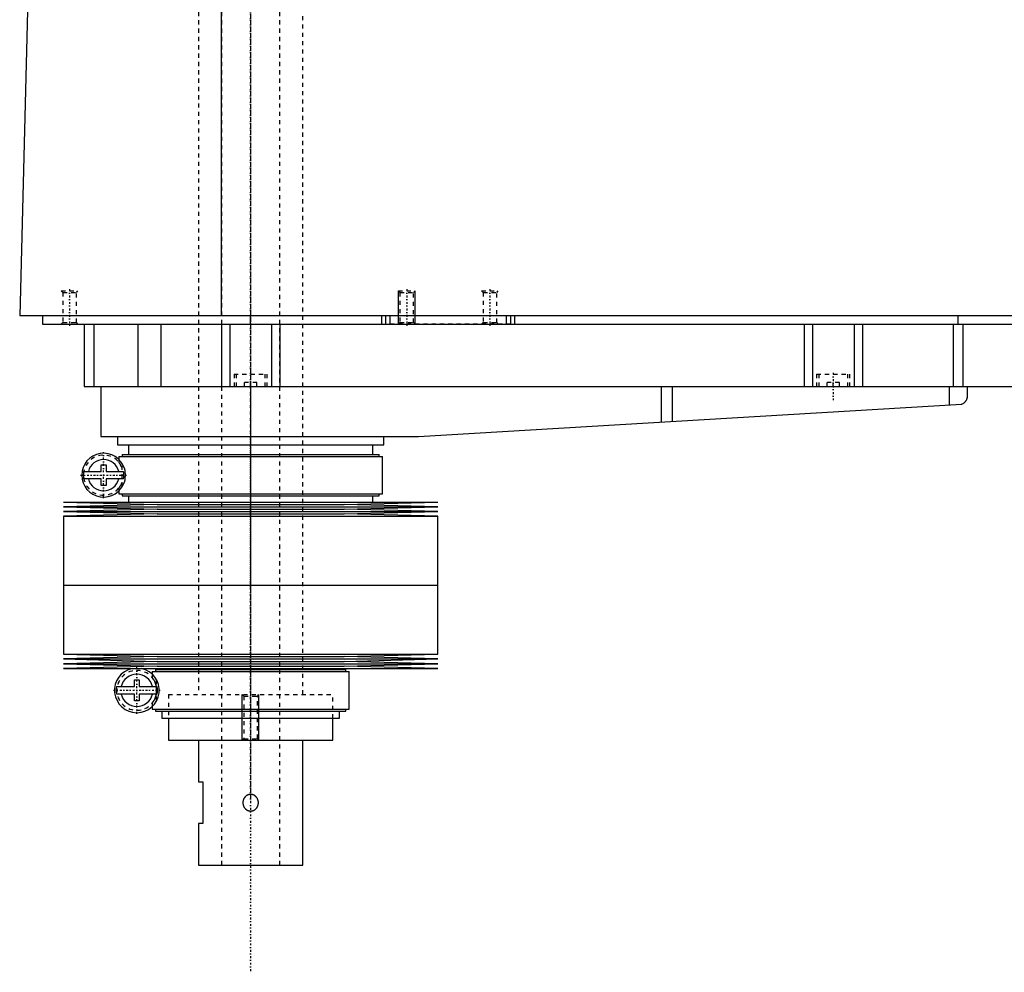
# Model space of a CAD drawing. Extents: x -906 to 181, y -1 to 896.
# Tile 1 of 4: x -906 to -669, y 330 to 559. Entities that reach past the tile are written whole.
import ezdxf

# ---------------------------------------------------------------- set-up
doc = ezdxf.new("R2010")
doc.units = 0
doc.linetypes.add('CENTER', pattern=[1.5, 0.45, -0.5, 0.05, -0.5])
doc.linetypes.add('DASHED', pattern=[2, 1, -1])
for name, color, linetype in [('AM_0', 7, 'CONTINUOUS'), ('AM_10', 7, 'CONTINUOUS'), ('AM_3', 7, 'DASHED'), ('AM_7', 7, 'CENTER')]:
    doc.layers.add(name, color=color, linetype=linetype)

msp = doc.modelspace()

# ---------------------------------------------------------------- linework, layer by layer
at = {"layer": 'AM_0', "color": 7, "linetype": 'CONTINUOUS'}
for p, q in [((-903.45, 568.63), (-905.5, 487.5)), ((-857.01, 487.5), (-857.01, 569.6)), ((-328.96, 487.5), (-905.5, 487.5)), ((-900, 487.5), (-900, 485.5)), ((-850, 485.5), (-850, 487.5)), ((-818.5, 485.5), (-818.5, 487.5)), ((-817.5, 485.5), (-817.5, 487.5)), ((-816.5, 485.5), (-816.5, 487.5)), ((-788.5, 485.5), (-788.5, 487.5)), ((-787.5, 485.5), (-787.5, 487.5)), ((-786.5, 485.5), (-786.5, 487.5)), ((-680, 485.5), (-680, 487.5)), ((-900, 485.5), (-360, 485.5)), ((-890, 485.5), (-890, 470.5)), ((-887.69, 485.5), (-887.69, 470.5)), ((-877.09, 485.5), (-877.09, 470.5)), ((-871.56, 485.5), (-871.56, 470.5)), ((-857, 485.5), (-857, 470.5)), ((-855, 485.5), (-855, 470.5)), ((-845, 485.5), (-845, 470.5)), ((-843, 485.5), (-843, 470.5)), ((-717, 485.5), (-717, 470.5)), ((-715, 485.5), (-715, 470.5)), ((-705, 485.5), (-705, 470.5)), ((-703, 485.5), (-703, 470.5)), ((-681.18, 485.5), (-681.18, 470.5)), ((-678.85, 485.5), (-678.85, 470.5)), ((-890, 470.5), (-582, 470.5)), ((-886, 470.5), (-886, 458.5)), ((-850, 470.5), (-850, 458.5)), ((-751.33, 470.5), (-751.33, 461.99)), ((-748.68, 470.5), (-748.68, 462.14)), ((-682.14, 470.5), (-682.14, 466.1)), ((-677.8, 470.5), (-677.8, 467.74)), ((-809.7, 458.52), (-679.14, 466.27)), ((-886, 458.5), (-810.3, 458.5)), ((-882, 458.5), (-882, 456.5)), ((-818, 456.5), (-818, 458.5)), ((-882, 456.5), (-818, 456.5)), ((-879.35, 456.5), (-879.35, 454.2)), ((-820.65, 454.2), (-820.65, 456.5)), ((-881.65, 453.7), (-881.65, 452.92)), ((-881.65, 453.7), (-818.35, 453.7)), ((-880.85, 454.2), (-880.85, 453.7)), ((-880.85, 454.2), (-819.15, 454.2)), ((-819.15, 453.7), (-819.15, 454.2)), ((-818.35, 444.7), (-818.35, 453.7)), ((-890.13, 450.1), (-885.95, 450.1)), ((-885.95, 450.1), (-885.95, 451.7)), ((-885.95, 451.7), (-884.75, 451.7)), ((-884.75, 451.7), (-884.75, 450.1)), ((-884.75, 450.1), (-880.57, 450.1)), ((-885.95, 448.3), (-890.13, 448.3)), ((-885.95, 446.7), (-885.95, 448.3)), ((-884.75, 448.3), (-884.75, 446.7)), ((-880.57, 448.3), (-884.75, 448.3)), ((-884.75, 446.7), (-885.95, 446.7)), ((-881.65, 445.48), (-881.65, 444.7)), ((-895, 442.75), (-872.5, 442.18)), ((-895, 442.75), (-805, 442.75)), ((-881.65, 444.7), (-818.35, 444.7)), ((-880.85, 444.7), (-880.85, 444.2)), ((-880.85, 444.2), (-819.15, 444.2)), ((-879.35, 444.2), (-879.35, 442.75)), ((-827.5, 442.18), (-805, 442.75)), ((-820.65, 442.75), (-820.65, 444.2)), ((-819.15, 444.2), (-819.15, 444.7)), ((-872.5, 442.18), (-895, 441.61)), ((-895, 441.61), (-872.5, 441.04)), ((-895, 441.61), (-805, 441.61)), ((-872.5, 441.04), (-895, 440.47)), ((-895, 440.47), (-872.5, 439.9)), ((-895, 440.47), (-805, 440.47)), ((-872.5, 442.18), (-827.5, 442.18)), ((-872.5, 441.04), (-827.5, 441.04)), ((-805, 441.61), (-827.5, 442.18)), ((-827.5, 441.04), (-805, 441.61)), ((-805, 440.47), (-827.5, 441.04)), ((-827.5, 439.9), (-805, 440.47)), ((-872.5, 439.9), (-895, 439.33)), ((-895, 439.33), (-895, 422.75)), ((-895, 439.33), (-805, 439.33)), ((-872.5, 439.9), (-827.5, 439.9)), ((-805, 439.33), (-827.5, 439.9)), ((-805, 422.75), (-805, 439.33)), ((-895, 422.75), (-805, 422.75)), ((-895, 422.75), (-895, 406.17)), ((-895, 422.75), (-805, 422.75)), ((-805, 406.17), (-805, 422.75)), ((-895, 406.17), (-872.5, 405.6)), ((-895, 406.17), (-805, 406.17)), ((-872.5, 405.6), (-895, 405.03)), ((-895, 405.03), (-872.5, 404.46)), ((-895, 405.03), (-805, 405.03)), ((-872.5, 405.6), (-827.5, 405.6)), ((-827.5, 405.6), (-805, 406.17)), ((-805, 405.03), (-827.5, 405.6)), ((-827.5, 404.46), (-805, 405.03)), ((-872.5, 404.46), (-895, 403.89)), ((-895, 403.89), (-872.5, 403.32)), ((-895, 403.89), (-805, 403.89)), ((-872.5, 403.32), (-895, 402.75)), ((-895, 402.75), (-805, 402.75)), ((-872.85, 402.5), (-872.85, 402)), ((-872.85, 402.5), (-827.15, 402.5)), ((-872.5, 404.46), (-827.5, 404.46)), ((-872.5, 403.32), (-827.5, 403.32)), ((-871.35, 402.75), (-871.35, 402.5)), ((-828.65, 402.5), (-828.65, 402.75)), ((-805, 403.89), (-827.5, 404.46)), ((-827.5, 403.32), (-805, 403.89)), ((-805, 402.75), (-827.5, 403.32)), ((-827.15, 402), (-827.15, 402.5)), ((-877.95, 398.4), (-877.95, 400)), ((-877.95, 400), (-876.75, 400)), ((-876.75, 400), (-876.75, 398.4)), ((-873.65, 402), (-873.65, 401.4)), ((-873.65, 402), (-826.35, 402)), ((-826.35, 393), (-826.35, 402)), ((-882.26, 398.4), (-877.95, 398.4)), ((-876.75, 398.4), (-872.44, 398.4)), ((-877.95, 396.6), (-882.26, 396.6)), ((-877.95, 395), (-877.95, 396.6)), ((-876.75, 396.6), (-876.75, 395)), ((-872.44, 396.6), (-876.75, 396.6)), ((-876.75, 395), (-877.95, 395)), ((-873.65, 393.6), (-873.65, 393)), ((-873.65, 393), (-826.35, 393)), ((-872.85, 393), (-872.85, 392.5)), ((-827.15, 392.5), (-827.15, 393)), ((-872.85, 392.5), (-827.15, 392.5)), ((-871.35, 392.5), (-871.35, 390.8)), ((-871.35, 390.8), (-828.65, 390.8)), ((-869.75, 390.8), (-869.75, 385.5)), ((-830.25, 385.5), (-830.25, 390.8)), ((-828.65, 390.8), (-828.65, 392.5)), ((-869.75, 385.5), (-830.25, 385.5)), ((-862.5, 385.5), (-862.5, 375.5)), ((-837.5, 355.5), (-837.5, 385.5)), ((-862.5, 375.5), (-861.5, 375.5)), ((-861.5, 375.5), (-861.5, 365.5)), ((-862.5, 365.5), (-862.5, 355.5)), ((-861.5, 365.5), (-862.5, 365.5)), ((-862.5, 355.5), (-837.5, 355.5))]:
    msp.add_line(p, q, dxfattribs=at)
for points in [[(-679.14, 466.27, 0), (-679.07, 466.3, 0), (-678.93, 466.36, 0), (-678.8, 466.42, 0), (-678.73, 466.46, 0), (-678.67, 466.49, 0), (-678.56, 466.57, 0), (-678.45, 466.66, 0), (-678.35, 466.75, 0), (-678.26, 466.84, 0), (-678.18, 466.94, 0), (-678.14, 466.99, 0), (-678.11, 467.04, 0), (-678.04, 467.14, 0), (-677.98, 467.24, 0), (-677.93, 467.34, 0), (-677.89, 467.44, 0), (-677.86, 467.53, 0), (-677.84, 467.58, 0), (-677.84, 467.58, 0), (-677.84, 467.6, 0), (-677.83, 467.61, 0), (-677.83, 467.62, 0), (-677.83, 467.62, 0), (-677.83, 467.64, 0), (-677.82, 467.65, 0), (-677.82, 467.66, 0), (-677.82, 467.67, 0), (-677.81, 467.68, 0), (-677.81, 467.69, 0), (-677.81, 467.69, 0), (-677.81, 467.7, 0), (-677.81, 467.71, 0), (-677.8, 467.72, 0), (-677.8, 467.72, 0), (-677.8, 467.73, 0), (-677.8, 467.73, 0), (-677.8, 467.73, 0), (-677.8, 467.73, 0), (-677.8, 467.74, 0), (-677.8, 467.74, 0)], [(-880.34, 450.78, 0), (-880.34, 450.77, 0), (-880.34, 450.76, 0), (-880.33, 450.74, 0), (-880.33, 450.73, 0), (-880.33, 450.72, 0), (-880.32, 450.71, 0), (-880.32, 450.69, 0), (-880.31, 450.67, 0), (-880.31, 450.65, 0), (-880.3, 450.63, 0), (-880.3, 450.62, 0), (-880.3, 450.61, 0), (-880.3, 450.59, 0), (-880.29, 450.56, 0), (-880.29, 450.54, 0), (-880.28, 450.52, 0), (-880.28, 450.49, 0), (-880.28, 450.48, 0), (-880.27, 450.47, 0), (-880.27, 450.44, 0), (-880.27, 450.42, 0), (-880.26, 450.41, 0), (-880.26, 450.39, 0), (-880.26, 450.37, 0), (-880.25, 450.34, 0), (-880.25, 450.33, 0), (-880.25, 450.31, 0), (-880.25, 450.29, 0), (-880.24, 450.26, 0), (-880.24, 450.23, 0), (-880.24, 450.2, 0), (-880.23, 450.17, 0), (-880.23, 450.16, 0), (-880.23, 450.14, 0), (-880.23, 450.11, 0), (-880.23, 450.08, 0), (-880.22, 450.05, 0), (-880.22, 450.02, 0), (-880.22, 449.98, 0), (-880.22, 449.97, 0), (-880.22, 449.95, 0), (-880.21, 449.92, 0), (-880.21, 449.89, 0), (-880.21, 449.85, 0), (-880.21, 449.82, 0), (-880.2, 449.79, 0), (-880.2, 449.77, 0), (-880.2, 449.75, 0), (-880.2, 449.72, 0), (-880.2, 449.69, 0), (-880.19, 449.57, 0), (-880.19, 449.36, 0), (-880.19, 449.26, 0), (-880.19, 449.16, 0), (-880.19, 448.96, 0), (-880.2, 448.75, 0), (-880.2, 448.63, 0), (-880.21, 448.6, 0), (-880.21, 448.57, 0), (-880.21, 448.55, 0), (-880.21, 448.53, 0), (-880.21, 448.5, 0), (-880.21, 448.47, 0), (-880.22, 448.44, 0), (-880.22, 448.4, 0), (-880.22, 448.37, 0), (-880.22, 448.35, 0), (-880.22, 448.34, 0), (-880.23, 448.3, 0), (-880.23, 448.27, 0), (-880.23, 448.24, 0), (-880.24, 448.21, 0), (-880.24, 448.17, 0), (-880.24, 448.16, 0), (-880.24, 448.14, 0), (-880.25, 448.11, 0), (-880.25, 448.08, 0), (-880.25, 448.07, 0), (-880.26, 448.05, 0), (-880.26, 448.02, 0), (-880.26, 447.99, 0), (-880.27, 447.97, 0), (-880.27, 447.96, 0), (-880.27, 447.93, 0), (-880.28, 447.9, 0), (-880.28, 447.88, 0), (-880.29, 447.85, 0), (-880.29, 447.82, 0), (-880.3, 447.81, 0), (-880.3, 447.8, 0), (-880.3, 447.77, 0), (-880.31, 447.75, 0), (-880.31, 447.73, 0), (-880.32, 447.71, 0), (-880.32, 447.69, 0), (-880.33, 447.68, 0), (-880.33, 447.67, 0), (-880.34, 447.65, 0), (-880.34, 447.63, 0), (-880.34, 447.62, 0)]]:
    msp.add_polyline3d(points, dxfattribs=at)
for centre, radius, start, end in [((-810.3, 468.5), 10, 270, 273.4), ((-885.35, 449.2), 5.25, 17.5154, 342.4846), ((-885.35, 449.2), 3.75, 13.8865, 166.1135), ((-885.35, 449.2), 4.87, 169.3459, 190.6541), ((-885.35, 449.2), 4.87, 349.3459, 10.6541), ((-885.35, 449.2), 3.75, 193.8865, 346.1135), ((-877.35, 397.5), 5.37, 102.3808, 77.6192), ((-877.35, 397.5), 3.87, 13.43, 166.57), ((-877.35, 397.5), 4.99, 169.6156, 190.3844), ((-877.35, 397.5), 4.99, 349.6156, 10.3844), ((-877.35, 397.5), 3.87, 193.43, 346.57)]:
    msp.add_arc(centre, radius, start, end, dxfattribs=at)
at = {"layer": 'AM_10', "color": 7, "linetype": 'CONTINUOUS'}
for p, q in [((-814.5, 485.5), (-814.5, 493.5)), ((-810.5, 485.5), (-810.5, 493.5)), ((-852, 385.5), (-852, 396.5)), ((-848, 385.5), (-848, 396.5))]:
    msp.add_line(p, q, dxfattribs=at)
at = {"layer": 'AM_3', "color": 6, "linetype": 'DASHED'}
for p, q in [((-857, 870.5), (-857, 355.5)), ((-843, 355.5), (-843, 870.5)), ((-862.5, 858.5), (-862.5, 396.5)), ((-837.5, 396.5), (-837.5, 858.5)), ((-895.5, 493.5), (-895.12, 493.12)), ((-895.5, 493.5), (-891.5, 493.5)), ((-895.12, 493.12), (-895.12, 485.88)), ((-895.12, 493.12), (-891.88, 493.12)), ((-891.88, 493.12), (-891.5, 493.5)), ((-891.88, 485.88), (-891.88, 493.12)), ((-814.5, 493.5), (-814.12, 493.12)), ((-814.5, 493.5), (-810.5, 493.5)), ((-814.12, 493.12), (-814.12, 485.88)), ((-814.12, 493.12), (-810.88, 493.12)), ((-810.88, 493.12), (-810.5, 493.5)), ((-810.88, 485.88), (-810.88, 493.12)), ((-794.5, 493.5), (-794.12, 493.12)), ((-794.5, 493.5), (-790.5, 493.5)), ((-794.12, 493.12), (-794.12, 485.88)), ((-794.12, 493.12), (-790.88, 493.12)), ((-790.88, 493.12), (-790.5, 493.5)), ((-790.88, 485.88), (-790.88, 493.12)), ((-895.12, 485.88), (-895.5, 485.5)), ((-895.12, 485.88), (-891.88, 485.88)), ((-891.5, 485.5), (-891.88, 485.88)), ((-787.5, 485.5), (-816.5, 485.5)), ((-814.12, 485.88), (-814.5, 485.5)), ((-814.12, 485.88), (-810.88, 485.88)), ((-810.5, 485.5), (-810.88, 485.88)), ((-794.12, 485.88), (-794.5, 485.5)), ((-794.12, 485.88), (-790.88, 485.88)), ((-790.5, 485.5), (-790.88, 485.88)), ((-854, 473.5), (-854, 470.5)), ((-854, 473.5), (-846, 473.5)), ((-853.5, 473.5), (-853.5, 470.5)), ((-846.5, 470.5), (-846.5, 473.5)), ((-846, 470.5), (-846, 473.5)), ((-714, 473.5), (-714, 470.5)), ((-714, 473.5), (-706, 473.5)), ((-713.5, 473.5), (-713.5, 470.5)), ((-706.5, 470.5), (-706.5, 473.5)), ((-706, 470.5), (-706, 473.5)), ((-848.5, 471.5), (-851.5, 471.5)), ((-851.5, 470.5), (-851.5, 471.5)), ((-850, 470.5), (-850, 471.5)), ((-848.5, 470.5), (-848.5, 471.5)), ((-708.5, 471.5), (-711.5, 471.5)), ((-711.5, 470.5), (-711.5, 471.5)), ((-710, 470.5), (-710, 471.5)), ((-708.5, 470.5), (-708.5, 471.5)), ((-881.65, 452.92), (-881.65, 452.26)), ((-880.87, 446.47), (-880.87, 451.93)), ((-881.65, 446.14), (-881.65, 445.48)), ((-873.65, 401.4), (-873.65, 400.56)), ((-872.59, 395), (-872.59, 400)), ((-869.75, 396.5), (-830.25, 396.5)), ((-869.75, 396.5), (-869.75, 390.8)), ((-869.75, 396.5), (-830.25, 396.5)), ((-852, 396.5), (-851.62, 396.12)), ((-851.62, 396.12), (-851.62, 385.88)), ((-851.62, 396.12), (-848.38, 396.12)), ((-848.38, 396.12), (-848, 396.5)), ((-848.38, 385.88), (-848.38, 396.12)), ((-830.25, 390.8), (-830.25, 396.5)), ((-873.65, 394.44), (-873.65, 393.6)), ((-851.62, 385.88), (-852, 385.5)), ((-851.62, 385.88), (-848.38, 385.88)), ((-848, 385.5), (-848.38, 385.88))]:
    msp.add_line(p, q, dxfattribs=at)
for points in [[(-880.87, 450.91, 0), (-880.9, 451, 0), (-880.97, 451.17, 0), (-881.04, 451.31, 0), (-881.07, 451.38, 0), (-881.11, 451.45, 0), (-881.17, 451.57, 0), (-881.24, 451.67, 0), (-881.3, 451.77, 0), (-881.35, 451.86, 0), (-881.41, 451.94, 0), (-881.43, 451.97, 0), (-881.45, 452, 0), (-881.5, 452.06, 0), (-881.53, 452.11, 0), (-881.57, 452.16, 0), (-881.6, 452.19, 0), (-881.62, 452.22, 0), (-881.63, 452.23, 0), (-881.63, 452.24, 0), (-881.64, 452.25, 0), (-881.65, 452.26, 0), (-881.65, 452.26, 0)], [(-881.65, 446.14, 0), (-881.65, 446.14, 0), (-881.64, 446.15, 0), (-881.63, 446.16, 0), (-881.63, 446.17, 0), (-881.62, 446.18, 0), (-881.6, 446.21, 0), (-881.57, 446.24, 0), (-881.53, 446.29, 0), (-881.5, 446.34, 0), (-881.45, 446.4, 0), (-881.43, 446.43, 0), (-881.41, 446.46, 0), (-881.35, 446.54, 0), (-881.3, 446.63, 0), (-881.24, 446.73, 0), (-881.17, 446.83, 0), (-881.11, 446.95, 0), (-881.07, 447.02, 0), (-881.04, 447.09, 0), (-880.97, 447.23, 0), (-880.9, 447.4, 0), (-880.87, 447.49, 0)], [(-872.59, 398.12, 0), (-872.59, 398.15, 0), (-872.6, 398.22, 0), (-872.62, 398.29, 0), (-872.62, 398.32, 0), (-872.63, 398.35, 0), (-872.64, 398.42, 0), (-872.65, 398.48, 0), (-872.66, 398.54, 0), (-872.68, 398.59, 0), (-872.69, 398.65, 0), (-872.7, 398.68, 0), (-872.7, 398.71, 0), (-872.72, 398.76, 0), (-872.73, 398.81, 0), (-872.75, 398.86, 0), (-872.76, 398.9, 0), (-872.77, 398.95, 0), (-872.78, 398.97, 0), (-872.79, 399, 0), (-872.8, 399.04, 0), (-872.82, 399.08, 0), (-872.83, 399.1, 0), (-872.83, 399.12, 0), (-872.85, 399.16, 0), (-872.86, 399.2, 0), (-872.87, 399.22, 0), (-872.88, 399.24, 0), (-872.89, 399.28, 0), (-872.91, 399.31, 0), (-872.92, 399.35, 0), (-872.94, 399.38, 0), (-872.95, 399.42, 0), (-872.96, 399.44, 0), (-872.96, 399.45, 0), (-872.98, 399.48, 0), (-872.99, 399.52, 0), (-873.04, 399.62, 0), (-873.13, 399.79, 0), (-873.21, 399.93, 0), (-873.29, 400.05, 0), (-873.32, 400.11, 0), (-873.36, 400.16, 0), (-873.42, 400.26, 0), (-873.48, 400.34, 0), (-873.53, 400.4, 0), (-873.57, 400.46, 0), (-873.6, 400.5, 0), (-873.61, 400.51, 0), (-873.63, 400.53, 0), (-873.64, 400.55, 0), (-873.65, 400.56, 0), (-873.65, 400.56, 0)], [(-873.65, 394.44, 0), (-873.65, 394.44, 0), (-873.64, 394.45, 0), (-873.63, 394.47, 0), (-873.61, 394.49, 0), (-873.6, 394.5, 0), (-873.57, 394.54, 0), (-873.53, 394.6, 0), (-873.48, 394.66, 0), (-873.42, 394.74, 0), (-873.36, 394.84, 0), (-873.32, 394.89, 0), (-873.29, 394.95, 0), (-873.21, 395.07, 0), (-873.13, 395.21, 0), (-873.04, 395.38, 0), (-872.99, 395.48, 0), (-872.98, 395.52, 0), (-872.96, 395.55, 0), (-872.96, 395.56, 0), (-872.95, 395.58, 0), (-872.94, 395.62, 0), (-872.92, 395.65, 0), (-872.91, 395.69, 0), (-872.89, 395.72, 0), (-872.88, 395.76, 0), (-872.87, 395.78, 0), (-872.86, 395.8, 0), (-872.85, 395.84, 0), (-872.83, 395.88, 0), (-872.83, 395.9, 0), (-872.82, 395.92, 0), (-872.8, 395.96, 0), (-872.79, 396, 0), (-872.78, 396.03, 0), (-872.77, 396.05, 0), (-872.76, 396.1, 0), (-872.75, 396.14, 0), (-872.73, 396.19, 0), (-872.72, 396.24, 0), (-872.7, 396.29, 0), (-872.7, 396.32, 0), (-872.69, 396.35, 0), (-872.68, 396.41, 0), (-872.66, 396.46, 0), (-872.65, 396.52, 0), (-872.64, 396.58, 0), (-872.63, 396.65, 0), (-872.62, 396.68, 0), (-872.62, 396.71, 0), (-872.6, 396.78, 0), (-872.59, 396.85, 0), (-872.59, 396.88, 0)], [(-850, 372.5, 0), (-850.03, 372.5, 0), (-850.08, 372.5, 0), (-850.14, 372.49, 0), (-850.16, 372.49, 0), (-850.19, 372.49, 0), (-850.25, 372.48, 0), (-850.3, 372.47, 0), (-850.36, 372.46, 0), (-850.41, 372.45, 0), (-850.47, 372.44, 0), (-850.49, 372.43, 0), (-850.52, 372.42, 0), (-850.57, 372.4, 0), (-850.63, 372.38, 0), (-850.68, 372.36, 0), (-850.73, 372.34, 0), (-850.78, 372.31, 0), (-850.81, 372.3, 0), (-850.83, 372.29, 0), (-850.88, 372.26, 0), (-850.93, 372.23, 0), (-850.96, 372.22, 0), (-850.98, 372.2, 0), (-851.03, 372.17, 0), (-851.07, 372.13, 0), (-851.09, 372.12, 0), (-851.12, 372.1, 0), (-851.16, 372.06, 0), (-851.2, 372.03, 0), (-851.24, 371.99, 0), (-851.28, 371.95, 0), (-851.32, 371.91, 0), (-851.34, 371.89, 0), (-851.35, 371.87, 0), (-851.39, 371.83, 0), (-851.42, 371.79, 0), (-851.46, 371.74, 0), (-851.49, 371.7, 0), (-851.52, 371.65, 0), (-851.54, 371.63, 0), (-851.55, 371.6, 0), (-851.58, 371.56, 0), (-851.61, 371.51, 0), (-851.63, 371.46, 0), (-851.66, 371.4, 0), (-851.68, 371.35, 0), (-851.69, 371.33, 0), (-851.71, 371.3, 0), (-851.73, 371.25, 0), (-851.75, 371.19, 0), (-851.76, 371.14, 0), (-851.78, 371.08, 0), (-851.79, 371.03, 0), (-851.8, 371, 0), (-851.81, 370.97, 0), (-851.82, 370.91, 0), (-851.83, 370.86, 0), (-851.84, 370.8, 0), (-851.85, 370.75, 0), (-851.85, 370.69, 0), (-851.85, 370.66, 0), (-851.86, 370.64, 0), (-851.86, 370.58, 0), (-851.86, 370.53, 0), (-851.86, 370.5, 0), (-851.86, 370.47, 0), (-851.86, 370.42, 0), (-851.86, 370.36, 0), (-851.85, 370.34, 0), (-851.85, 370.31, 0), (-851.85, 370.25, 0), (-851.84, 370.2, 0), (-851.83, 370.14, 0), (-851.82, 370.08, 0), (-851.81, 370.03, 0), (-851.8, 370, 0), (-851.79, 369.97, 0), (-851.78, 369.92, 0), (-851.76, 369.86, 0), (-851.75, 369.81, 0), (-851.73, 369.75, 0), (-851.7, 369.7, 0), (-851.69, 369.67, 0), (-851.68, 369.65, 0), (-851.66, 369.59, 0), (-851.63, 369.54, 0), (-851.61, 369.49, 0), (-851.58, 369.44, 0), (-851.55, 369.39, 0), (-851.53, 369.37, 0), (-851.52, 369.35, 0), (-851.49, 369.3, 0), (-851.46, 369.26, 0), (-851.42, 369.21, 0), (-851.39, 369.17, 0), (-851.35, 369.13, 0), (-851.34, 369.11, 0), (-851.32, 369.09, 0), (-851.28, 369.05, 0), (-851.24, 369.01, 0), (-851.2, 368.97, 0), (-851.16, 368.94, 0), (-851.11, 368.9, 0), (-851.09, 368.88, 0), (-851.07, 368.87, 0), (-851.02, 368.83, 0), (-850.98, 368.8, 0), (-850.95, 368.78, 0), (-850.93, 368.77, 0), (-850.88, 368.74, 0), (-850.83, 368.71, 0), (-850.81, 368.7, 0), (-850.78, 368.69, 0), (-850.73, 368.66, 0), (-850.68, 368.64, 0), (-850.63, 368.62, 0), (-850.57, 368.6, 0), (-850.52, 368.58, 0), (-850.49, 368.57, 0), (-850.46, 368.56, 0), (-850.41, 368.55, 0), (-850.36, 368.54, 0), (-850.3, 368.53, 0), (-850.25, 368.52, 0), (-850.19, 368.51, 0), (-850.16, 368.51, 0), (-850.14, 368.51, 0), (-850.08, 368.5, 0), (-850.03, 368.5, 0), (-850, 368.5, 0)], [(-850, 368.5, 0), (-849.97, 368.5, 0), (-849.92, 368.5, 0), (-849.86, 368.51, 0), (-849.84, 368.51, 0), (-849.81, 368.51, 0), (-849.75, 368.52, 0), (-849.7, 368.53, 0), (-849.64, 368.54, 0), (-849.59, 368.55, 0), (-849.53, 368.56, 0), (-849.51, 368.57, 0), (-849.48, 368.58, 0), (-849.43, 368.6, 0), (-849.37, 368.62, 0), (-849.32, 368.64, 0), (-849.27, 368.66, 0), (-849.22, 368.69, 0), (-849.19, 368.7, 0), (-849.17, 368.71, 0), (-849.12, 368.74, 0), (-849.07, 368.77, 0), (-849.04, 368.78, 0), (-849.02, 368.8, 0), (-848.97, 368.83, 0), (-848.93, 368.87, 0), (-848.91, 368.88, 0), (-848.88, 368.9, 0), (-848.84, 368.94, 0), (-848.8, 368.97, 0), (-848.76, 369.01, 0), (-848.72, 369.05, 0), (-848.68, 369.09, 0), (-848.66, 369.11, 0), (-848.65, 369.13, 0), (-848.61, 369.17, 0), (-848.58, 369.21, 0), (-848.54, 369.26, 0), (-848.51, 369.3, 0), (-848.48, 369.35, 0), (-848.46, 369.37, 0), (-848.45, 369.4, 0), (-848.42, 369.44, 0), (-848.39, 369.49, 0), (-848.37, 369.54, 0), (-848.34, 369.6, 0), (-848.32, 369.65, 0), (-848.31, 369.67, 0), (-848.29, 369.7, 0), (-848.27, 369.75, 0), (-848.25, 369.81, 0), (-848.24, 369.86, 0), (-848.22, 369.92, 0), (-848.21, 369.97, 0), (-848.2, 370, 0), (-848.19, 370.03, 0), (-848.18, 370.08, 0), (-848.17, 370.14, 0), (-848.16, 370.2, 0), (-848.15, 370.25, 0), (-848.15, 370.31, 0), (-848.15, 370.34, 0), (-848.14, 370.36, 0), (-848.14, 370.42, 0), (-848.14, 370.47, 0), (-848.14, 370.5, 0), (-848.14, 370.53, 0), (-848.14, 370.58, 0), (-848.14, 370.64, 0), (-848.15, 370.66, 0), (-848.15, 370.69, 0), (-848.15, 370.75, 0), (-848.16, 370.8, 0), (-848.17, 370.86, 0), (-848.18, 370.92, 0), (-848.19, 370.97, 0), (-848.2, 371, 0), (-848.21, 371.03, 0), (-848.22, 371.08, 0), (-848.24, 371.14, 0), (-848.25, 371.19, 0), (-848.27, 371.25, 0), (-848.29, 371.3, 0), (-848.31, 371.33, 0), (-848.32, 371.35, 0), (-848.34, 371.4, 0), (-848.37, 371.46, 0), (-848.39, 371.51, 0), (-848.42, 371.56, 0), (-848.45, 371.6, 0), (-848.46, 371.63, 0), (-848.48, 371.65, 0), (-848.51, 371.7, 0), (-848.54, 371.74, 0), (-848.58, 371.79, 0), (-848.61, 371.83, 0), (-848.65, 371.87, 0), (-848.66, 371.89, 0), (-848.68, 371.91, 0), (-848.72, 371.95, 0), (-848.76, 371.99, 0), (-848.8, 372.03, 0), (-848.84, 372.06, 0), (-848.88, 372.1, 0), (-848.91, 372.12, 0), (-848.93, 372.13, 0), (-848.97, 372.17, 0), (-849.02, 372.2, 0), (-849.04, 372.22, 0), (-849.07, 372.23, 0), (-849.12, 372.26, 0), (-849.17, 372.29, 0), (-849.19, 372.3, 0), (-849.22, 372.31, 0), (-849.27, 372.34, 0), (-849.32, 372.36, 0), (-849.37, 372.38, 0), (-849.43, 372.4, 0), (-849.48, 372.42, 0), (-849.51, 372.43, 0), (-849.53, 372.44, 0), (-849.59, 372.45, 0), (-849.64, 372.46, 0), (-849.7, 372.47, 0), (-849.75, 372.48, 0), (-849.81, 372.49, 0), (-849.84, 372.49, 0), (-849.86, 372.49, 0), (-849.92, 372.5, 0), (-849.97, 372.5, 0), (-850, 372.5, 0)]]:
    msp.add_polyline3d(points, dxfattribs=at)
for centre, start, end in [((-885.35, 449.2), 20.9129, 339.0871), ((-877.35, 397.5), 7.4315, 352.5685)]:
    msp.add_arc(centre, 4.8, start, end, dxfattribs=at)
at = {"layer": 'AM_7', "color": 4, "linetype": 'CENTER'}
for p, q in [((-850, 896.25), (-850, 329.75)), ((-850, 700.5), (-850, 370.5)), ((-893.5, 493.9), (-893.5, 485.1)), ((-812.5, 493.9), (-812.5, 485.1)), ((-792.5, 493.9), (-792.5, 485.1)), ((-710, 473.8), (-710, 467.2)), ((-850, 458.19), (-850, 421.06)), ((-885.35, 443.69), (-885.35, 454.71)), ((-890.86, 449.2), (-879.84, 449.2)), ((-850, 424.35), (-850, 389.2)), ((-877.35, 391.86), (-877.35, 403.14)), ((-882.99, 397.5), (-871.71, 397.5))]:
    msp.add_line(p, q, dxfattribs=at)

doc.saveas('drawing.dxf')
